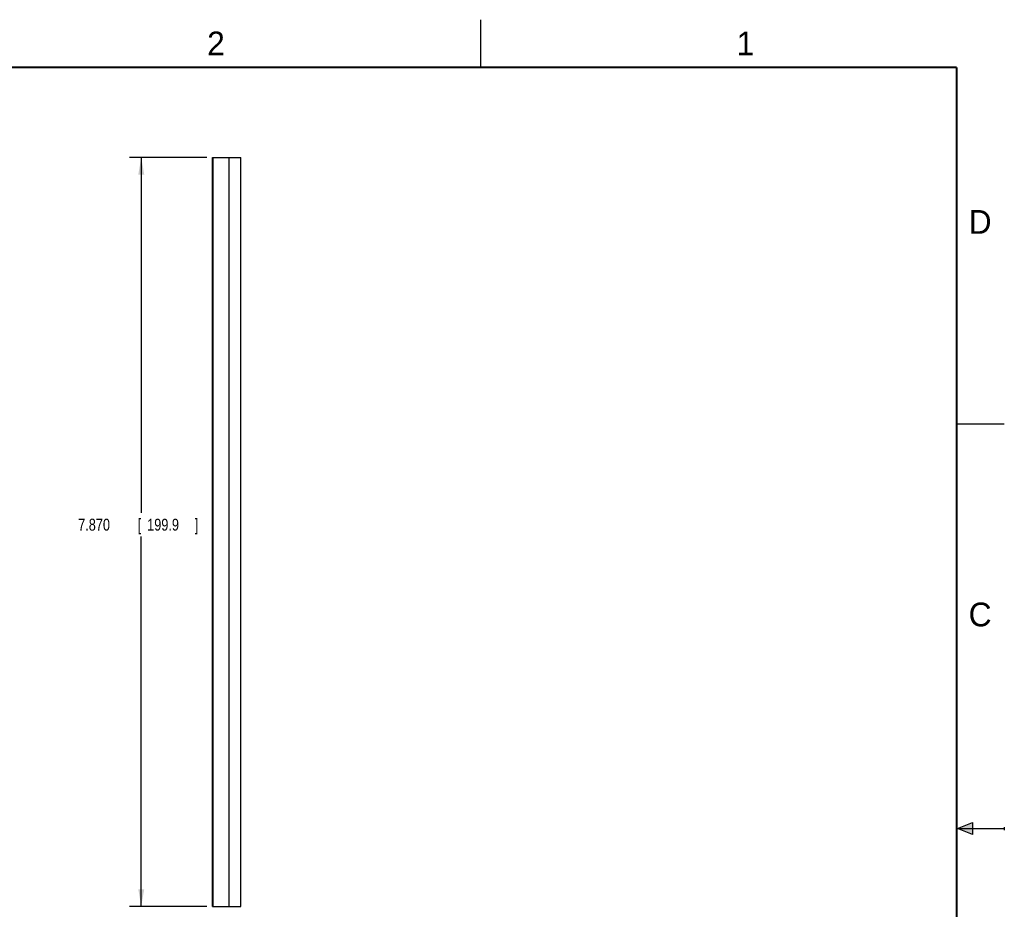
# Model space of a CAD drawing. Header units: inches. Extents: x 0 to 22, y 0 to 17.
# Tile 8 of 8: x 11.7 to 22, y 7.7 to 17. Entities that reach past the tile are written whole.
import ezdxf

# ---------------------------------------------------------------- set-up
doc = ezdxf.new("R2010")
doc.units = ezdxf.units.IN
doc.header["$LTSCALE"] = 1.21
doc.header["$MEASUREMENT"] = 0
doc.layers.get('0').update_dxf_attribs({"linetype": 'CONTINUOUS'})
doc.layers.add('DIMENSIONS', color=7, linetype='CONTINUOUS')
doc.styles.get("Standard").update_dxf_attribs({"font": 'txt', "width": 0.8})
doc.dimstyles.new('DIMSTYLE_1', dxfattribs={"dimtxt": 0.125, "dimasz": 0.18, "dimexe": 0.18, "dimexo": 0.0625, "dimgap": 0.09, "dimtad": 0, "dimtih": 1, "dimtoh": 1, "dimdec": 3, "dimzin": 4, "dimdsep": 46, "dimtxsty": 'STANDARD', "dimblk": '_FILLED', "dimblk1": '_FILLED', "dimblk2": '_FILLED', "dimcen": 0.09, "dimadec": 0, "dimazin": 0, "dimtp": 0.01, "dimtm": 0.01, "dimtfac": 1, "dimtdec": 3, "dimtofl": 0, "dimtmove": 0, "dimatfit": 3, "dimldrblk": '_FILLED', "dimfxl": 1, "dimtolj": 1, "dimtzin": 4, "dimarcsym": 0})

# ---------------------------------------------------------------- blocks, each defined once
blk = doc.blocks.new('_FILLED')
at = {"color": 0, "linetype": 'BYBLOCK'}
blk.add_solid([(0, 0), (-1, 0.174), (-1, -0.174)], dxfattribs=at)
blk = doc.blocks.new('*D4')
at = {"layer": 'DIMENSIONS', "color": 2, "linetype": 'CONTINUOUS'}
for p, q in [((13.621, 15.553), (12.808, 15.553)), ((12.933, 15.553), (12.933, 11.819)), ((12.933, 7.683), (12.933, 11.569)), ((13.621, 7.683), (12.808, 7.683))]:
    blk.add_line(p, q, dxfattribs=at)
at = {"layer": 'DIMENSIONS', "color": 2, "linetype": 'CONTINUOUS', "xscale": 0.18, "yscale": 0.18, "zscale": 0.18}
for p, rotation in [((12.933, 15.553), 90), ((12.933, 7.683), 270)]:
    blk.add_blockref('_FILLED', p, dxfattribs=dict(at, rotation=rotation))
at = {"layer": 'DIMENSIONS', "color": 2, "linetype": 'CONTINUOUS', "width": 0.8}
for s, p in [('7.870', (12.27, 11.631)), ('[', (12.895, 11.631)), ('199.9', (12.995, 11.631)), (']', (13.495, 11.631))]:
    blk.add_text(s, height=0.125, dxfattribs=at).set_placement(p)

msp = doc.modelspace()

# ---------------------------------------------------------------- hatches: boundary and pattern name
at = {"linetype": 'CONTINUOUS'}
msp.add_hatch(color=2, dxfattribs=at).paths.add_polyline_path([(21.6663, 8.5625), (21.6663, 8.4375), (21.51, 8.5)])

# ---------------------------------------------------------------- linework, layer by layer
at = {"color": 2, "linetype": 'CONTINUOUS'}
for p, q in [((16.5, 16.5), (16.5, 17)), ((22, 12.75), (21.5, 12.75)), ((21.51, 8.5), (21.6663, 8.5625)), ((21.51, 8.5), (22, 8.5)), ((21.6663, 8.4375), (21.51, 8.5)), ((21.6663, 8.5625), (21.6663, 8.4375)), ((22, 8.515), (22, 8.485))]:
    msp.add_line(p, q, dxfattribs=at)
at = {"color": 7, "linetype": 'CONTINUOUS'}
for p, q in [((13.683, 7.6831), (13.683, 15.5531)), ((13.683, 15.5531), (13.978, 15.5531)), ((13.6835, 15.5531), (13.6835, 7.6831)), ((13.853, 15.5531), (13.853, 7.6831)), ((13.978, 7.6831), (13.978, 15.5531)), ((13.683, 7.6831), (13.978, 7.6831))]:
    msp.add_line(p, q, dxfattribs=at)
at = {"color": 7, "linetype": 'CONTINUOUS', "const_width": 0.02}
for points in [[(21.5, 16.5), (0.5, 16.5)], [(21.5, 0.5), (21.5, 16.5)]]:
    msp.add_lwpolyline(points, dxfattribs=at)

# ---------------------------------------------------------------- texts
at = {"color": 2, "linetype": 'CONTINUOUS'}
for s, p in [('2', (13.625, 16.625)), ('1', (19.1875, 16.625)), ('D', (21.625, 14.75)), ('C', (21.625, 10.625))]:
    msp.add_text(s, height=0.25, dxfattribs=at).set_placement(p)

# ---------------------------------------------------------------- dimensions: what is measured, and where the dimension line sits
at = {"layer": 'DIMENSIONS', "color": 2, "linetype": 'CONTINUOUS'}
dim = msp.add_linear_dim(base=(12.933, 7.6831), p1=(13.621, 15.5531), p2=(13.621, 7.6831), angle=270, dimstyle='DIMSTYLE_1', dxfattribs=at)
dim.commit()
dim.dimension.update_dxf_attribs({"geometry": '*D4', "text_midpoint": (12.933, 11.6938), "dimtype": 160})

doc.saveas('drawing.dxf')
